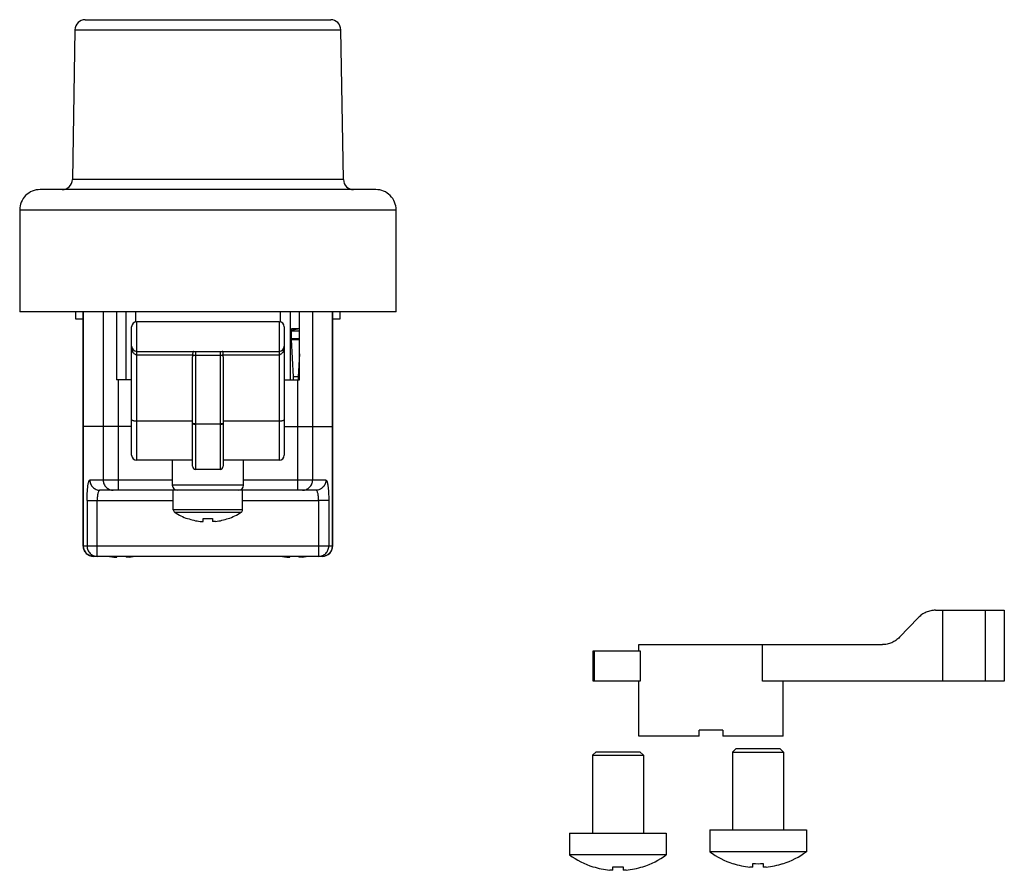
# Model space of a CAD drawing. Header units: millimetres. Extents: x 14.5 to 111.3, y 45.1 to 128.7.
import ezdxf

# ---------------------------------------------------------------- set-up
doc = ezdxf.new("R2010")
doc.units = ezdxf.units.MM
doc.header["$LTSCALE"] = 11.278133
doc.layers.get('0').update_dxf_attribs({"linetype": 'CONTINUOUS'})

msp = doc.modelspace()

# ---------------------------------------------------------------- linework, layer by layer
at = {"color": 7}
for p, q in [((20.905, 128.738), (45.039, 128.738)), ((19.905, 127.756), (19.648, 113.021)), ((19.905, 127.756), (46.039, 127.756)), ((46.296, 113.021), (46.039, 127.756)), ((46.296, 113.021), (19.648, 113.021)), ((49.472, 112.038), (16.472, 112.038)), ((14.472, 110.038), (14.472, 100.038)), ((14.472, 110.038), (51.472, 110.038)), ((51.472, 100.038), (51.472, 110.038)), ((51.472, 100.038), (14.472, 100.038)), ((19.972, 100.038), (19.972, 99.338)), ((20.722, 76.988), (20.722, 100.038)), ((20.741, 76.988), (20.741, 100.038)), ((22.682, 100.038), (22.682, 83.488)), ((23.972, 100.038), (23.972, 93.338)), ((24.893, 100.038), (24.893, 93.338)), ((25.884, 99.038), (25.884, 100.038)), ((40.061, 100.038), (40.061, 99.038)), ((41.051, 100.038), (41.051, 93.338)), ((41.972, 93.338), (41.972, 100.038)), ((43.262, 100.038), (43.262, 83.488)), ((45.204, 100.038), (45.204, 76.988)), ((45.222, 76.988), (45.222, 100.038)), ((45.972, 99.338), (45.972, 100.038)), ((19.972, 99.338), (20.722, 99.338)), ((25.972, 96.138), (25.972, 99.038)), ((39.972, 99.038), (25.972, 99.038)), ((39.972, 99.038), (39.972, 96.138)), ((45.222, 99.338), (45.972, 99.338)), ((25.472, 85.938), (25.472, 98.538)), ((40.472, 98.538), (40.472, 85.938)), ((41.158, 98.207), (41.82, 98.338)), ((41.172, 98.138), (41.172, 97.38)), ((41.172, 98.138), (41.972, 98.138)), ((41.972, 98.338), (41.199, 98.338)), ((41.972, 97.38), (41.172, 97.38)), ((41.172, 97.3), (41.972, 97.3)), ((41.394, 93.619), (41.174, 97.3)), ((25.972, 96.138), (39.972, 96.138)), ((31.772, 84.538), (31.772, 96.138)), ((34.172, 96.138), (34.172, 84.538)), ((41.972, 95.89), (41.837, 93.619)), ((25.972, 85.438), (25.972, 95.798)), ((25.972, 95.798), (31.473, 95.798)), ((31.472, 84.838), (31.472, 95.607)), ((31.772, 95.755), (34.172, 95.755)), ((34.472, 95.798), (39.972, 95.798)), ((34.472, 95.607), (34.472, 84.838)), ((39.972, 95.798), (39.972, 85.438)), ((25.472, 93.338), (23.972, 93.338)), ((24.168, 82.488), (24.168, 93.338)), ((40.472, 93.338), (41.972, 93.338)), ((41.837, 93.619), (41.394, 93.619)), ((41.776, 93.338), (41.776, 82.488)), ((31.472, 89.269), (25.972, 89.269)), ((39.972, 89.269), (34.472, 89.269)), ((25.472, 88.738), (20.722, 88.738)), ((34.172, 88.994), (31.772, 88.994)), ((34.172, 88.968), (31.772, 88.968)), ((40.472, 88.738), (45.222, 88.738)), ((31.472, 85.438), (25.972, 85.438)), ((29.472, 85.438), (29.472, 82.988)), ((39.972, 85.438), (34.472, 85.438)), ((36.472, 82.988), (36.472, 85.438)), ((34.172, 84.538), (31.772, 84.538)), ((29.472, 83.488), (21.37, 83.488)), ((44.575, 83.488), (36.472, 83.488)), ((43.584, 82.488), (22.36, 82.488)), ((36.472, 82.988), (29.472, 82.988)), ((29.572, 80.571), (29.572, 82.488)), ((36.372, 80.571), (36.372, 82.488)), ((21.095, 81.488), (21.095, 76.988)), ((21.095, 81.488), (29.572, 81.488)), ((22.086, 75.988), (22.086, 81.488)), ((36.372, 81.488), (43.858, 81.488)), ((43.858, 81.488), (43.858, 75.988)), ((44.849, 81.488), (44.849, 76.988)), ((36.372, 80.571), (29.572, 80.571)), ((29.708, 80.32), (36.236, 80.32)), ((30.972, 79.693), (30.972, 79.711)), ((32.522, 79.413), (32.522, 79.711)), ((33.422, 79.711), (33.422, 79.413)), ((34.972, 79.693), (34.972, 79.711)), ((45.222, 76.988), (20.722, 76.988)), ((44.222, 75.988), (21.722, 75.988)), ((24.022, 75.913), (24.022, 75.988)), ((24.922, 75.988), (24.922, 75.913)), ((41.022, 75.913), (41.022, 75.988)), ((41.922, 75.988), (41.922, 75.913)), ((104.49, 70.686), (111.253, 70.686)), ((105.225, 63.709), (105.225, 70.686)), ((109.369, 70.686), (109.369, 63.709)), ((111.253, 70.686), (111.253, 63.709)), ((102.796, 69.954), (100.964, 68.041)), ((75.324, 67.309), (99.271, 67.309)), ((75.324, 66.709), (75.324, 67.309)), ((87.496, 63.709), (87.496, 67.309)), ((70.825, 66.709), (75.454, 66.709)), ((70.825, 63.709), (70.825, 66.709)), ((70.968, 63.709), (70.968, 66.709)), ((75.454, 66.709), (75.454, 63.709)), ((75.454, 63.709), (70.825, 63.709)), ((75.324, 58.309), (75.324, 63.709)), ((111.253, 63.709), (87.496, 63.709)), ((89.524, 58.309), (89.524, 63.709)), ((81.274, 58.309), (75.324, 58.309)), ((83.574, 58.909), (81.274, 58.909)), ((81.274, 58.309), (81.274, 58.909)), ((83.574, 58.909), (83.574, 58.309)), ((89.524, 58.309), (83.574, 58.309)), ((71.124, 56.782), (70.774, 56.432)), ((70.774, 56.432), (75.774, 56.432)), ((70.774, 56.432), (70.774, 48.782)), ((71.124, 56.782), (75.424, 56.782)), ((75.424, 56.782), (75.774, 56.432)), ((75.774, 56.432), (75.774, 48.782)), ((84.896, 57.093), (84.546, 56.743)), ((84.546, 56.743), (89.546, 56.743)), ((84.546, 56.743), (84.546, 49.093)), ((84.896, 57.093), (89.196, 57.093)), ((89.196, 57.093), (89.546, 56.743)), ((89.546, 56.743), (89.546, 49.093)), ((68.524, 48.782), (78.024, 48.782)), ((68.524, 48.782), (68.524, 46.645)), ((78.024, 48.782), (78.024, 46.645)), ((82.296, 49.093), (91.796, 49.093)), ((82.296, 49.093), (82.296, 46.956)), ((91.796, 49.093), (91.796, 46.956)), ((78.024, 46.645), (68.524, 46.645)), ((91.796, 46.956), (82.296, 46.956)), ((84.596, 45.794), (84.596, 45.777)), ((86.546, 45.449), (86.546, 45.794)), ((87.546, 45.794), (87.546, 45.449)), ((89.496, 45.794), (89.496, 45.777)), ((70.824, 45.483), (70.824, 45.467)), ((72.774, 45.138), (72.774, 45.483)), ((73.774, 45.483), (73.774, 45.138)), ((75.724, 45.483), (75.724, 45.467))]:
    msp.add_line(p, q, dxfattribs=at)
for centre, radius, start, end in [((20.905, 127.738), 1, 90, 179), ((45.039, 127.738), 1, 1, 90), ((18.648, 113.038), 1, 270, 359), ((47.296, 113.038), 1, 181, 270), ((16.472, 110.038), 2, 89.9979, 180), ((49.472, 110.038), 2, 0, 90.0021), ((25.972, 98.538), 0.5, 90, 180), ((39.972, 98.538), 0.5, 0, 90), ((25.972, 96.638), 0.5, 180, 269.99955), ((36.468, 95.771), 4.996, 179.4259, 179.68339), ((29.476, 95.771), 4.996, 0.31661, 0.5741), ((39.972, 96.638), 0.5, 270.00044, 360), ((25.972, 85.938), 0.5, 180.00056, 270), ((39.972, 85.938), 0.5, 270, 359.99975), ((31.772, 84.838), 0.3, 180.00118, 270), ((34.172, 84.838), 0.3, 270, 360), ((29.972, 82.988), 0.5, 180, 270), ((35.972, 82.988), 0.5, 270, 360), ((29.872, 80.571), 0.3, 180, 236.85654), ((36.072, 80.571), 0.3, 303.14346, 360), ((32.972, 85.318), 5.97, 236.85654, 250.42695), ((32.972, 85.318), 5.953, 250.36882, 262.76227), ((32.972, 85.318), 5.625, 265.41145, 274.58855), ((32.972, 85.318), 5.953, 277.23773, 289.63118), ((32.972, 85.318), 5.97, 289.57305, 303.14346), ((21.722, 76.988), 1, 180.00002, 269.99818), ((44.222, 76.988), 1, 270.00076, 359.99998), ((24.472, 81.818), 5.953, 258.69494, 262.76227), ((24.472, 81.818), 5.953, 277.23773, 281.28961), ((41.472, 81.818), 5.953, 258.69494, 262.76227), ((41.472, 81.818), 5.953, 277.23773, 281.28961), ((73.274, 53.082), 8, 233.57643, 252.16662), ((73.274, 53.082), 8, 287.83338, 306.42357), ((87.046, 53.393), 8, 233.57643, 252.16662), ((87.046, 53.393), 8, 287.83338, 306.42357), ((87.046, 53.393), 7.984, 252.13051, 264.24955), ((87.046, 53.393), 7.616, 266.23556, 273.76444), ((87.046, 53.393), 7.984, 275.75045, 287.86949), ((73.274, 53.082), 7.984, 252.13051, 264.24955), ((73.274, 53.082), 7.616, 266.23556, 273.76444), ((73.274, 53.082), 7.984, 275.75045, 287.86949)]:
    msp.add_arc(centre, radius, start, end, dxfattribs=at)
for centre, major_axis, ratio, start_param, end_param in [((41.199, 98.138), (0, 0.2), 0.136364, 0, 1.570796), ((41.199, 97.38), (0, 0.2), 0.136364, 1.570796, 1.983207), ((31.772, 95.607), (0, 3.188), 0.094099, 1.510721, 1.570796), ((34.172, 95.607), (0, 3.188), 0.094099, -1.570796, -1.510721), ((41.369, 93.538), (0, 0.2), 0.136364, -3.141593, -1.158386), ((41.862, 93.538), (0, 0.2), 0.136364, 1.158386, 3.141593)]:
    msp.add_ellipse(centre, major_axis=major_axis, ratio=ratio, start_param=start_param, end_param=end_param, dxfattribs=at)
for points, knots in [([(25.972, 95.798), (25.949, 95.798), (25.903, 95.804), (25.817, 95.834), (25.724, 95.901), (25.638, 96.005), (25.574, 96.123), (25.527, 96.247), (25.495, 96.375), (25.476, 96.506), (25.472, 96.594), (25.472, 96.638)], [0, 0, 0, 0, 0.06432, 0.128487, 0.255092, 0.380518, 0.50513, 0.629177, 0.752911, 0.876493, 1, 1, 1, 1]), ([(25.972, 95.798), (25.972, 95.822), (25.972, 95.868), (25.972, 95.933), (25.972, 95.992), (25.972, 96.035), (25.972, 96.065), (25.972, 96.084), (25.973, 96.1), (25.973, 96.113), (25.974, 96.124), (25.974, 96.131), (25.973, 96.136), (25.973, 96.138), (25.972, 96.138), (25.972, 96.138)], [0, 0, 0, 0, 0.209932, 0.403703, 0.576184, 0.723363, 0.786358, 0.841749, 0.889197, 0.928432, 0.959185, 0.98127, 0.994683, 0.998226, 1, 1, 1, 1]), ([(31.569, 96.138), (31.558, 96.138), (31.543, 96.137), (31.525, 96.128), (31.51, 96.115), (31.496, 96.09), (31.486, 96.052), (31.48, 96.005), (31.474, 95.927), (31.473, 95.865), (31.473, 95.821)], [0, 0, 0, 0, 0.087983, 0.126246, 0.164308, 0.249025, 0.354911, 0.484901, 0.637898, 1, 1, 1, 1]), ([(31.473, 95.821), (31.474, 95.816), (31.48, 95.808), (31.491, 95.801), (31.507, 95.792), (31.532, 95.783), (31.569, 95.773), (31.614, 95.765), (31.682, 95.758), (31.735, 95.755), (31.772, 95.755)], [0, 0, 0, 0, 0.050457, 0.08389, 0.1236, 0.222119, 0.34499, 0.488923, 0.649597, 1, 1, 1, 1]), ([(34.172, 95.755), (34.209, 95.755), (34.262, 95.758), (34.331, 95.765), (34.375, 95.773), (34.412, 95.783), (34.438, 95.792), (34.453, 95.801), (34.464, 95.808), (34.47, 95.816), (34.471, 95.821)], [0, 0, 0, 0, 0.350403, 0.511077, 0.65501, 0.777881, 0.8764, 0.91611, 0.949543, 1, 1, 1, 1]), ([(34.471, 95.821), (34.471, 95.865), (34.47, 95.927), (34.465, 96.005), (34.458, 96.052), (34.448, 96.09), (34.434, 96.115), (34.419, 96.128), (34.401, 96.137), (34.386, 96.138), (34.375, 96.138)], [0, 0, 0, 0, 0.362045, 0.515042, 0.645045, 0.750941, 0.835686, 0.873766, 0.912031, 1, 1, 1, 1]), ([(40.472, 96.638), (40.472, 96.545), (40.458, 96.404), (40.41, 96.224), (40.358, 96.096), (40.289, 95.981), (40.201, 95.884), (40.111, 95.827), (40.032, 95.802), (39.992, 95.798), (39.972, 95.798)], [0, 0, 0, 0, 0.263603, 0.394196, 0.522845, 0.648611, 0.77028, 0.886911, 0.943752, 1, 1, 1, 1]), ([(39.972, 96.138), (39.973, 96.138), (39.974, 96.136), (39.974, 96.132), (39.974, 96.124), (39.974, 96.113), (39.973, 96.1), (39.973, 96.084), (39.972, 96.065), (39.972, 96.035), (39.972, 95.992), (39.972, 95.933), (39.972, 95.868), (39.972, 95.822), (39.972, 95.798)], [0, 0, 0, 0, 0.005408, 0.018866, 0.040951, 0.071699, 0.110936, 0.158385, 0.213771, 0.276756, 0.42391, 0.596362, 0.790101, 1, 1, 1, 1]), ([(25.972, 89.269), (25.94, 89.269), (25.876, 89.271), (25.783, 89.279), (25.697, 89.294), (25.622, 89.313), (25.56, 89.336), (25.518, 89.36), (25.494, 89.381), (25.481, 89.396), (25.474, 89.412), (25.472, 89.423), (25.472, 89.428)], [0, 0, 0, 0, 0.176463, 0.346993, 0.505576, 0.647269, 0.767967, 0.865333, 0.905434, 0.940413, 0.971366, 1, 1, 1, 1]), ([(31.472, 89.064), (31.472, 89.058), (31.476, 89.047), (31.485, 89.036), (31.499, 89.023), (31.524, 89.009), (31.562, 88.995), (31.598, 88.985), (31.626, 88.98), (31.644, 88.977), (31.657, 88.975), (31.671, 88.974), (31.685, 88.972), (31.699, 88.971), (31.714, 88.971), (31.728, 88.97), (31.743, 88.968), (31.757, 88.968), (31.767, 88.968), (31.772, 88.968)], [0, 0, 0, 0, 0.059322, 0.094368, 0.134529, 0.232017, 0.35279, 0.494522, 0.572046, 0.612156, 0.653053, 0.694731, 0.737139, 0.780065, 0.823402, 0.867171, 0.911339, 0.95563, 1, 1, 1, 1]), ([(31.772, 88.994), (31.753, 88.994), (31.714, 88.995), (31.659, 88.999), (31.607, 89.005), (31.562, 89.014), (31.525, 89.024), (31.5, 89.034), (31.485, 89.043), (31.478, 89.05), (31.473, 89.057), (31.472, 89.062), (31.472, 89.064)], [0, 0, 0, 0, 0.183186, 0.360073, 0.523738, 0.668674, 0.790187, 0.884939, 0.92208, 0.952764, 0.978043, 1, 1, 1, 1]), ([(34.172, 88.968), (34.177, 88.968), (34.187, 88.968), (34.201, 88.968), (34.216, 88.97), (34.23, 88.971), (34.245, 88.971), (34.259, 88.972), (34.273, 88.974), (34.287, 88.975), (34.3, 88.977), (34.317, 88.98), (34.346, 88.985), (34.382, 88.995), (34.419, 89.009), (34.445, 89.023), (34.459, 89.036), (34.468, 89.047), (34.472, 89.058), (34.472, 89.064)], [0, 0, 0, 0, 0.044332, 0.088587, 0.132716, 0.17645, 0.219752, 0.262645, 0.305023, 0.346674, 0.387545, 0.427632, 0.505121, 0.64683, 0.767649, 0.865249, 0.905476, 0.940604, 1, 1, 1, 1]), ([(34.472, 89.064), (34.472, 89.062), (34.471, 89.057), (34.466, 89.05), (34.459, 89.043), (34.444, 89.034), (34.419, 89.024), (34.382, 89.014), (34.337, 89.005), (34.286, 88.999), (34.23, 88.995), (34.192, 88.994), (34.172, 88.994)], [0, 0, 0, 0, 0.021969, 0.047242, 0.077901, 0.115027, 0.20979, 0.331313, 0.476248, 0.639918, 0.816809, 1, 1, 1, 1]), ([(40.472, 89.428), (40.472, 89.423), (40.47, 89.412), (40.463, 89.396), (40.45, 89.381), (40.426, 89.36), (40.385, 89.336), (40.322, 89.313), (40.247, 89.294), (40.161, 89.279), (40.069, 89.271), (40.005, 89.269), (39.972, 89.269)], [0, 0, 0, 0, 0.028634, 0.059587, 0.094566, 0.134667, 0.232033, 0.352731, 0.494424, 0.653007, 0.823537, 1, 1, 1, 1]), ([(21.095, 81.488), (21.095, 81.745), (21.105, 82.117), (21.139, 82.589), (21.167, 82.849), (21.195, 83.033), (21.216, 83.149), (21.239, 83.249), (21.262, 83.332), (21.287, 83.399), (21.315, 83.454), (21.348, 83.488), (21.37, 83.488)], [0, 0, 0, 0, 0.374715, 0.543932, 0.692486, 0.757259, 0.814968, 0.865164, 0.907503, 0.941806, 0.968105, 1, 1, 1, 1]), ([(21.37, 83.488), (21.37, 83.358), (21.421, 83.096), (21.641, 82.764), (21.97, 82.541), (22.231, 82.488), (22.36, 82.488)], [0, 0, 0, 0, 0.25112, 0.50153, 0.751054, 1, 1, 1, 1]), ([(22.682, 83.488), (22.682, 83.358), (22.733, 83.096), (22.954, 82.764), (23.283, 82.541), (23.544, 82.488), (23.673, 82.488)], [0, 0, 0, 0, 0.251087, 0.501444, 0.750978, 1, 1, 1, 1]), ([(42.271, 82.488), (42.4, 82.488), (42.661, 82.541), (42.99, 82.764), (43.211, 83.096), (43.262, 83.358), (43.262, 83.488)], [0, 0, 0, 0, 0.248935, 0.4984, 0.748825, 1, 1, 1, 1]), ([(44.575, 83.488), (44.575, 83.364), (44.538, 83.169), (44.418, 82.937), (44.29, 82.776), (44.131, 82.647), (43.901, 82.525), (43.708, 82.488), (43.584, 82.488)], [0, 0, 0, 0, 0.240511, 0.369831, 0.501509, 0.632933, 0.761563, 1, 1, 1, 1]), ([(44.575, 83.488), (44.596, 83.488), (44.629, 83.454), (44.657, 83.399), (44.682, 83.332), (44.705, 83.249), (44.728, 83.149), (44.75, 83.033), (44.777, 82.849), (44.806, 82.589), (44.84, 82.117), (44.849, 81.745), (44.849, 81.488)], [0, 0, 0, 0, 0.031895, 0.058194, 0.092496, 0.134835, 0.185032, 0.24274, 0.307513, 0.456067, 0.625284, 1, 1, 1, 1]), ([(22.36, 82.488), (22.351, 82.488), (22.332, 82.485), (22.305, 82.469), (22.279, 82.445), (22.243, 82.397), (22.203, 82.314), (22.163, 82.19), (22.13, 82.04), (22.105, 81.869), (22.09, 81.682), (22.086, 81.554), (22.086, 81.488)], [0, 0, 0, 0, 0.025038, 0.052801, 0.085193, 0.123339, 0.218634, 0.339129, 0.48241, 0.644086, 0.818839, 1, 1, 1, 1]), ([(43.858, 81.488), (43.858, 81.554), (43.855, 81.682), (43.839, 81.869), (43.815, 82.04), (43.782, 82.19), (43.741, 82.314), (43.701, 82.397), (43.665, 82.445), (43.639, 82.469), (43.612, 82.485), (43.593, 82.488), (43.584, 82.488)], [0, 0, 0, 0, 0.181159, 0.35591, 0.517587, 0.660868, 0.781365, 0.876659, 0.914806, 0.947198, 0.974962, 1, 1, 1, 1]), ([(44.849, 81.488), (44.812, 81.489), (44.701, 81.488), (44.488, 81.488), (44.194, 81.488), (43.975, 81.488), (43.858, 81.488)], [0, 0, 0, 0, 0.111773, 0.336559, 0.645696, 1, 1, 1, 1]), ([(32.222, 79.413), (32.26, 79.408), (32.331, 79.401), (32.408, 79.397), (32.453, 79.397), (32.471, 79.398), (32.486, 79.399), (32.499, 79.401), (32.508, 79.403), (32.516, 79.406), (32.521, 79.409), (32.522, 79.412), (32.522, 79.413)], [0, 0, 0, 0, 0.377557, 0.697659, 0.762656, 0.820316, 0.870164, 0.911819, 0.945092, 0.970082, 0.987509, 1, 1, 1, 1]), ([(33.722, 79.413), (33.684, 79.408), (33.629, 79.402), (33.558, 79.398), (33.519, 79.397), (33.491, 79.397), (33.473, 79.398), (33.458, 79.399), (33.446, 79.401), (33.436, 79.403), (33.428, 79.406), (33.424, 79.409), (33.422, 79.412), (33.422, 79.413)], [0, 0, 0, 0, 0.377588, 0.548192, 0.69769, 0.762669, 0.820332, 0.870172, 0.911817, 0.945102, 0.970084, 0.987513, 1, 1, 1, 1]), ([(21.731, 75.988), (21.602, 75.988), (21.341, 76.041), (21.012, 76.264), (20.792, 76.596), (20.741, 76.858), (20.741, 76.988)], [0, 0, 0, 0, 0.248958, 0.498478, 0.74888, 1, 1, 1, 1]), ([(21.095, 76.988), (21.095, 76.858), (21.147, 76.596), (21.367, 76.264), (21.696, 76.041), (21.957, 75.988), (22.086, 75.988)], [0, 0, 0, 0, 0.251107, 0.501522, 0.751046, 1, 1, 1, 1]), ([(43.858, 75.988), (43.987, 75.988), (44.248, 76.041), (44.577, 76.264), (44.797, 76.596), (44.849, 76.858), (44.849, 76.988)], [0, 0, 0, 0, 0.248954, 0.498478, 0.748893, 1, 1, 1, 1]), ([(45.204, 76.988), (45.204, 76.858), (45.152, 76.596), (44.932, 76.264), (44.603, 76.041), (44.342, 75.988), (44.213, 75.988)], [0, 0, 0, 0, 0.251111, 0.501521, 0.751033, 1, 1, 1, 1]), ([(23.722, 75.913), (23.76, 75.908), (23.831, 75.901), (23.908, 75.897), (23.953, 75.897), (23.971, 75.898), (23.986, 75.899), (23.999, 75.901), (24.008, 75.903), (24.016, 75.906), (24.021, 75.909), (24.022, 75.912), (24.022, 75.913)], [0, 0, 0, 0, 0.377557, 0.697659, 0.762656, 0.820316, 0.870164, 0.911819, 0.945092, 0.970082, 0.987509, 1, 1, 1, 1]), ([(25.222, 75.913), (25.184, 75.908), (25.129, 75.902), (25.058, 75.898), (25.019, 75.897), (24.991, 75.897), (24.973, 75.898), (24.958, 75.899), (24.946, 75.901), (24.936, 75.903), (24.928, 75.906), (24.924, 75.909), (24.922, 75.912), (24.922, 75.913)], [0, 0, 0, 0, 0.377588, 0.548192, 0.69769, 0.762669, 0.820332, 0.870172, 0.911817, 0.945102, 0.970084, 0.987513, 1, 1, 1, 1]), ([(40.722, 75.913), (40.76, 75.908), (40.831, 75.901), (40.908, 75.897), (40.953, 75.897), (40.971, 75.898), (40.986, 75.899), (40.999, 75.901), (41.008, 75.903), (41.016, 75.906), (41.021, 75.909), (41.022, 75.912), (41.022, 75.913)], [0, 0, 0, 0, 0.377557, 0.697659, 0.762656, 0.820316, 0.870164, 0.911819, 0.945092, 0.970082, 0.987509, 1, 1, 1, 1]), ([(42.222, 75.913), (42.184, 75.908), (42.129, 75.902), (42.058, 75.898), (42.019, 75.897), (41.991, 75.897), (41.973, 75.898), (41.958, 75.899), (41.946, 75.901), (41.936, 75.903), (41.928, 75.906), (41.924, 75.909), (41.922, 75.912), (41.922, 75.913)], [0, 0, 0, 0, 0.377588, 0.548192, 0.69769, 0.762669, 0.820332, 0.870172, 0.911817, 0.945102, 0.970084, 0.987513, 1, 1, 1, 1]), ([(104.49, 70.686), (104.333, 70.686), (104.019, 70.654), (103.566, 70.51), (103.149, 70.277), (102.907, 70.069), (102.796, 69.954)], [0, 0, 0, 0, 0.248115, 0.497062, 0.747539, 1, 1, 1, 1]), ([(100.964, 68.041), (100.854, 67.926), (100.611, 67.718), (100.194, 67.485), (99.742, 67.341), (99.427, 67.309), (99.271, 67.309)], [0, 0, 0, 0, 0.252461, 0.502938, 0.751885, 1, 1, 1, 1]), ([(72.774, 45.138), (72.774, 45.137), (72.773, 45.135), (72.77, 45.134), (72.767, 45.132), (72.76, 45.13), (72.75, 45.129), (72.738, 45.127), (72.723, 45.126), (72.705, 45.126), (72.677, 45.125), (72.638, 45.126), (72.587, 45.129), (72.531, 45.133), (72.493, 45.136), (72.474, 45.138)], [0, 0, 0, 0, 0.010384, 0.017662, 0.026828, 0.051383, 0.084567, 0.12629, 0.176311, 0.234216, 0.299472, 0.449583, 0.620856, 0.806821, 1, 1, 1, 1]), ([(74.074, 45.138), (74.054, 45.136), (74.016, 45.133), (73.961, 45.129), (73.909, 45.126), (73.87, 45.125), (73.843, 45.126), (73.825, 45.126), (73.81, 45.127), (73.797, 45.129), (73.788, 45.13), (73.781, 45.132), (73.777, 45.134), (73.775, 45.135), (73.774, 45.137), (73.774, 45.138)], [0, 0, 0, 0, 0.193185, 0.379161, 0.550436, 0.700544, 0.765799, 0.823701, 0.87372, 0.91544, 0.948621, 0.973174, 0.98234, 0.989617, 1, 1, 1, 1]), ([(86.546, 45.449), (86.546, 45.448), (86.545, 45.446), (86.543, 45.445), (86.539, 45.443), (86.532, 45.441), (86.523, 45.439), (86.51, 45.438), (86.495, 45.437), (86.477, 45.437), (86.45, 45.436), (86.411, 45.437), (86.359, 45.44), (86.304, 45.443), (86.266, 45.447), (86.246, 45.449)], [0, 0, 0, 0, 0.010384, 0.017662, 0.026828, 0.051383, 0.084567, 0.12629, 0.176311, 0.234216, 0.299472, 0.449583, 0.620856, 0.806821, 1, 1, 1, 1]), ([(87.846, 45.449), (87.827, 45.447), (87.789, 45.443), (87.733, 45.44), (87.682, 45.437), (87.643, 45.436), (87.615, 45.437), (87.597, 45.437), (87.582, 45.438), (87.57, 45.439), (87.56, 45.441), (87.553, 45.443), (87.55, 45.445), (87.547, 45.446), (87.546, 45.448), (87.546, 45.449)], [0, 0, 0, 0, 0.193185, 0.379161, 0.550436, 0.700544, 0.765799, 0.823701, 0.87372, 0.91544, 0.948621, 0.973174, 0.98234, 0.989617, 1, 1, 1, 1])]:
    msp.add_open_spline(points, degree=3, knots=knots, dxfattribs=at)

doc.saveas('drawing.dxf')
